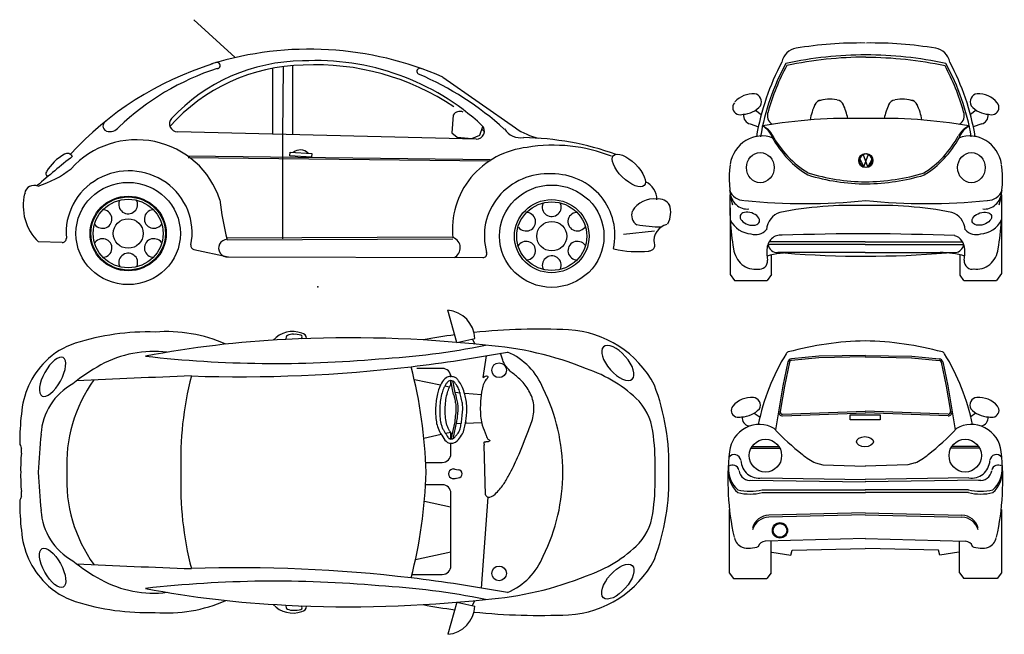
# Model space of a CAD drawing. Extents: x 402.88 to 409.1, y 112.3 to 116.18.
import ezdxf

# ---------------------------------------------------------------- set-up
doc = ezdxf.new("R2010")
doc.units = 0
doc.layers.get('0').update_dxf_attribs({"linetype": 'CONTINUOUS'})

# ---------------------------------------------------------------- blocks, each defined once
blk = doc.blocks.new('NEWBF')
for p, q in [((-0.6928, 1.0746), (-0.6559, 1.0476)), ((0.7004, 1.0746), (0.6635, 1.0476)), ((-0.7272, 0.9892), (-0.6739, 0.9697)), ((0.7348, 0.9892), (0.6815, 0.9697)), ((-0.0331, 0.7631), (-0.0093, 0.7169)), ((0.0163, 0.7169), (-0.0126, 0.7982)), ((-0.0093, 0.7169), (0.0211, 0.7982)), ((0.0405, 0.7646), (0.0163, 0.7169)), ((-0.8523, 0.4576), (-0.8523, 0.0381)), ((0.8599, 0.4576), (0.8599, 0.0433)), ((0.0002, 0.228), (-0.6142, 0.228)), ((0.0002, 0.2446), (-0.6062, 0.2446)), ((0.0002, 0.2446), (0.6138, 0.2446)), ((0.0002, 0.228), (0.6218, 0.228)), ((-0.5908, 0.0381), (-0.5908, 0.1608)), ((0.0002, 0.1758), (-0.5518, 0.1758)), ((0.0002, 0.1758), (0.5696, 0.1758)), ((0.5984, 0.033), (0.5984, 0.1617)), ((-0.8523, 0.0381), (-0.8245, 0)), ((-0.8245, 0), (-0.6187, 0)), ((-0.5908, 0.0381), (-0.6187, 0)), ((0.6226, 0), (0.5984, 0.033)), ((0.8599, 0.0433), (0.8283, 0)), ((0.6232, -0.0012), (0.8286, -0.0012))]:
    blk.add_line(p, q)
for centre, major_axis, ratio, start_param, end_param in [((-0.0371, -1.3546), (0, 2.8537), 0.918667, -0.013969, 0.153144), ((0.0447, -1.3546), (0, 2.8537), 0.918667, -0.153144, 0.013969), ((-0.4224, 1.3501), (0, 0.1168), 0.918667, 0.136651, 1.325825), ((0.43, 1.3501), (0, 0.1168), 0.918667, -1.325825, -0.136651), ((0.6681, 0.6281), (0, 1.5012), 0.918667, 1.047436, 1.383805), ((0.5664, 0.6666), (0, 1.3577), 0.918667, 1.026478, 1.392653), ((0.0097, -1.4339), (0, 2.858), 0.918667, 0.002193, 0.195586), ((0.0097, -1.448), (0, 2.858), 0.918667, 0.002193, 0.193284), ((-0.0021, -1.4339), (0, 2.858), 0.918667, -0.195586, -0.002193), ((-0.0021, -1.4501), (0, 2.858), 0.918667, -0.193763, -0.002193), ((-0.5588, 0.6666), (0, 1.3577), 0.918667, -1.392653, -1.026478), ((-0.6605, 0.6281), (0, 1.5012), 0.918667, -1.383805, -1.047436), ((0.5794, 0.6666), (0, 1.3577), 0.918667, 1.037515, 1.273117), ((-0.5718, 0.6666), (0, 1.3577), 0.918667, -1.273726, -1.039467), ((-0.7101, 1.004), (0, 0.1742), 0.918667, -0.074667, 0.786429), ((0.719, 1.0141), (0, 0.1642), 0.918667, -0.860748, 0.087948), ((-0.7951, 1.0922), (0, 0.0445), 0.918667, 0.855351, 2.795362), ((-0.7014, 1.1269), (0, 0.0509), 0.918667, 4.22215, 6.213694), ((-0.2737, 1.0823), (0, 0.0562), 0.918667, 0.097829, 1.077437), ((-0.2237, 0.8582), (0, 0.286), 0.918667, -0.169646, 0.28372), ((-0.1827, 1.0823), (0, 0.0562), 0.918667, -1.077437, -0.097829), ((0.1922, 1.0823), (0, 0.0562), 0.918667, 0.097829, 1.077437), ((0.2332, 0.8582), (0, 0.286), 0.918667, -0.28372, 0.169646), ((0.2832, 1.0823), (0, 0.0562), 0.918667, -1.077437, -0.097829), ((0.709, 1.1269), (0, 0.0509), 0.918667, 0.069492, 2.061035), ((0.8027, 1.0922), (0, 0.0445), 0.918667, 3.487823, 5.427834), ((-0.777, 1.2254), (0, 0.1766), 0.918667, 3.177759, 3.945642), ((-0.561, 1.0405), (0, 0.0616), 0.918667, 1.165798, 2.657917), ((-0.017, 0.9442), (0, 0.3671), 0.918667, 1.099776, 1.382165), ((-0.4395, 0.9442), (0, 0.3671), 0.918667, -1.353452, -1.099776), ((0.449, 0.9442), (0, 0.3671), 0.918667, 1.099776, 1.353452), ((0.0265, 0.9442), (0, 0.3671), 0.918667, -1.382165, -1.099776), ((0.5685, 1.0405), (0, 0.0616), 0.918667, 3.625268, 5.117387), ((0.7846, 1.2254), (0, 0.1766), 0.918667, 2.337543, 3.105426), ((-0.7887, 1.1114), (0, 0.0649), 0.918667, 2.795362, 3.487823), ((-0.7197, 1.041), (0, 0.0523), 0.918667, 1.419695, 2.994335), ((-0.0908, -2.8142), (0, 3.8376), 0.918667, -0.026879, 0.158222), ((0.0984, -2.8142), (0, 3.8376), 0.918667, -0.158222, 0.026879), ((0.7273, 1.041), (0, 0.0523), 0.918667, 3.28885, 4.86349), ((0.795, 1.1197), (0, 0.0732), 0.918667, 2.874083, 3.468081), ((-0.7066, 0.8445), (0, 0.1447), 0.918667, -1.18409, -0.43995), ((-0.6968, 0.84), (0, 0.1447), 0.918667, -1.029611, -0.373357), ((0.7029, 0.8396), (0, 0.1447), 0.918667, 0.361891, 1.043825), ((0.7142, 0.8445), (0, 0.1447), 0.918667, 0.43995, 1.18409), ((-0.6533, 0.6906), (0, 0.2219), 0.918667, -0.349487, 1.372286), ((-0.0732, 1.2515), (0, 0.6514), 0.918667, 2.108286, 2.638229), ((-0.0732, 1.2366), (0, 0.6514), 0.918667, 2.108286, 2.638229), ((0.0852, 1.2295), (0, 0.6314), 0.918667, 3.654021, 4.188425), ((0.0636, 1.2515), (0, 0.6751), 0.918667, 3.662851, 4.170219), ((0.6609, 0.6906), (0, 0.2219), 0.918667, -1.372286, 0.349487), ((-0.6626, 0.7122), (0, 0.095), 0.918667, -1.570796, 4.712389), ((0, 0.7569), (0, 0.0447), 0.918667, 4.712389, 10.995574), ((0.0076, 0.7569), (0, 0.0447), 0.918667, 4.712389, 10.995574), ((0.6702, 0.7122), (0, 0.095), 0.918667, -1.570796, 4.712389), ((-0.2731, 0.6434), (0, 0.6375), 0.918667, 1.433956, 1.834552), ((0.2807, 0.6434), (0, 0.6375), 0.918667, 4.448633, 4.849229), ((0.0112, 2.1134), (0, 1.4905), 0.918667, 2.865678, 3.133585), ((0.0108, 2.098), (0, 1.4883), 0.918667, 2.865579, 3.139125), ((-0.0077, 2.1808), (0, 1.5579), 0.918667, 3.147111, 3.410924), ((-0.0084, 2.1713), (0, 1.5617), 0.918667, 3.152584, 3.410769), ((-0.7658, 0.6139), (0, 0.1086), 0.918667, 1.990762, 3.16488), ((-0.7453, 0.5688), (0, 0.1182), 0.918667, 1.641489, 3.240173), ((0.7529, 0.5688), (0, 0.1182), 0.918667, 3.043012, 4.641696), ((0.7734, 0.6139), (0, 0.1086), 0.918667, 3.118305, 4.292423), ((0.4833, 0.4752), (0, 1.457), 0.918667, 1.516988, 1.760865), ((-0.3785, 4.8145), (0, 4.3293), 0.918667, 3.045298, 3.237887), ((0.3861, 4.8145), (0, 4.3293), 0.918667, 3.045298, 3.237887), ((-0.4757, 0.4752), (0, 1.457), 0.918667, 4.52232, 4.766197), ((-0.0751, -2.4089), (0, 2.883), 0.918667, -0.029538, 0.175898), ((0.0822, -2.413), (0, 2.8871), 0.918667, -0.175825, 0.029832), ((0.7359, 0.3898), (0.0605, 0.0198), 0.603282, 3.100258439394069, 9.383443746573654), ((-0.7114, 0.4722), (0, 0.1786), 0.918667, 2.101367, 3.082538), ((-0.5086, 0.3089), (0, 0.125), 0.918667, 0.263666, 1.487664), ((0.5162, 0.3089), (0, 0.125), 0.918667, -1.487664, -0.263666), ((0.719, 0.4722), (0, 0.1786), 0.918667, 3.200647, 4.181818), ((-0.6932, 0.3993), (0, 0.1096), 0.918667, 2.861374, 3.912285), ((0.7008, 0.3993), (0, 0.1096), 0.918667, 2.3709, 3.421811), ((-0.5353, 0.1931), (0, 0.0928), 0.918667, -0.116844, 1.541109), ((-0.0149, -16.9725), (0, 17.2668), 0.918667, -0.036575, 0.032186), ((0.5429, 0.1931), (0, 0.0928), 0.918667, -1.541109, -0.264938), ((-0.695, 0.2202), (0, 0.1495), 0.918667, 1.706904, 3.278981), ((-0.3742, 0.1748), (0, 0.2689), 0.918667, 1.492381, 1.747467), ((-0.5569, 0.2374), (0, 0.0619), 0.918667, 1.72295, 3.232038), ((0.5633, 0.2404), (0, 0.0649), 0.918667, 3.248232, 4.521493), ((0.3818, 0.1748), (0, 0.2689), 0.918667, 4.535719, 4.790804), ((0.7045, 0.219), (0, 0.1472), 0.918667, 2.985359, 4.582696), ((-0.6659, 0.1239), (0, 0.053), 0.918667, 2.930178, 4.781687), ((-0.4605, -0.4991), (0, 0.6749), 0.918667, -0.010203, 0.259035), ((0, 7.5119), (0, 7.3588), 0.918667, 3.06644, 3.217559), ((0.4723, -0.4991), (0, 0.6749), 0.918667, -0.25392, 0), ((0.6732, 0.1245), (0, 0.0532), 0.918667, 1.506958, 3.42934)]:
    blk.add_ellipse(centre, major_axis=major_axis, ratio=ratio, start_param=start_param, end_param=end_param)
at = {"extrusion": (0, 0, -1)}
blk.add_ellipse((-0.7283, 0.3898), major_axis=(-0.0605, 0.0198), ratio=0.603282, start_param=3.100258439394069, end_param=9.383443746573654, dxfattribs=at)
blk = doc.blocks.new('NEWBP')
at = {"linetype": 'CONTINUOUS'}
for p, q in [((-0.912, 0.7498), (-0.8596, 0.9362)), ((-0.912, 0.7498), (-1.0167, 0.7728)), ((-1.0025, 0.7697), (-1.0163, 0.74)), ((-0.6521, 0.5886), (-0.8275, 0.5886)), ((-0.8775, 0.5386), (-0.8775, 0.1188)), ((-0.8775, 0.4593), (-0.6715, 0.5051)), ((-0.8757, 0.1981), (-0.7234, 0.1664)), ((-0.8275, 0.0688), (-0.7305, 0.0688)), ((-0.8921, 0.0336), (-0.9202, 0.028)), ((-0.8921, -0.0225), (-0.9202, -0.0169)), ((-0.9102, -0.297), (-0.8885, -0.1972)), ((-0.8992, -0.296), (-0.8775, -0.1963)), ((-0.8775, -0.2349), (-0.8466, -0.2281)), ((-0.8215, -0.2225), (-0.7208, -0.2001)), ((-0.9042, -0.4557), (-0.8885, -0.5356)), ((-0.8931, -0.4548), (-0.8775, -0.5347)), ((-0.8688, -0.4975), (-0.8412, -0.5032)), ((-0.8167, -0.5084), (-0.6653, -0.5399)), ((-1.064, -0.5534), (-1.0839, -0.6792)), ((-0.912, -0.7565), (-1.0167, -0.7795)), ((-1.0025, -0.7763), (-1.0163, -0.7466)), ((-0.912, -0.7565), (-0.8596, -0.9428))]:
    blk.add_line(p, q, dxfattribs=at)
for p, q in [((-1.0551, 0.6676), (-1.0928, 0.1407)), ((-1.0771, 0.127), (-1.0704, -0.1598)), ((-0.9627, -0.2885), (-1.0539, -0.2926)), ((-0.9078, -0.286), (-0.9386, -0.2874)), ((-0.9577, -0.4626), (-1.055, -0.4546)), ((-0.9019, -0.4671), (-0.933, -0.4646))]:
    blk.add_line(p, q)
for points in [[(-0.7313, -0.0608), (-0.8275, -0.0608, 0.414214), (-0.8775, -0.1108), (-0.8775, -0.1718)], [(-0.8775, -0.5556, 0.414214), (-0.8275, -0.6056), (-0.6801, -0.6056)]]:
    blk.add_lwpolyline(points, format="xyb", dxfattribs=at)
for points in [[(-0.8775, -0.1963), (-0.8775, -0.2349)], [(-0.8775, -0.5132), (-0.8775, -0.5347)]]:
    blk.add_lwpolyline(points, dxfattribs=at)
for centre, radius, start, end in [((-0.8451, 0.765), 0.1717, 94.8358, 177.4105), ((-1.5275, 0.2271), 0.5965, 93.1042, 152.5294), ((-1.3907, -2.8479), 3.6746, 84.0793, 92.6383), ((-0.0082, 0.7726), 0.0318, 97.347, 181.047), ((0.0392, 0.6593), 0.1537, 42.3185, 109.578), ((0.7711, -0.0389), 0.8513, 85.5476, 113.8305), ((0.8797, -0.5761), 1.3866, 72.3333, 91.7581), ((-0.2954, -6.3359), 7.1125, 86.98264, 96.31375), ((-1.3907, -2.8479), 3.6746, 79.4187, 82.3204), ((-0.0046, 0.7821), 0.0102, 105.925, 249.0437), ((0.029, 0.6645), 0.1324, 87.1047, 105.925), ((0.0399, 0.7308), 0.0661, 63.2181, 93.6483), ((0.0609, 0.7729), 0.0191, 341.3047, 62.6447), ((-0.1867, -4.9427), 5.7156, 79.1065, 87.3355), ((1.1721, 0.3418), 0.4233, 44.6346, 72.3333), ((-0.9432, -1.1669), 1.9051, 94.045, 112.2344), ((-1.0488, 0.3333), 0.3935, 113.5432, 157.7315), ((0.4339, 9.6009), 9.0565, 259.56802, 263.14618), ((-0.2062, 5.1113), 4.4637, 258.7428, 266.7414), ((0.8451, 0.0556), 0.6418, 61.3785, 96.9532), ((0.1417, 7.3756), 6.7477, 264.88453, 276.39626), ((1.138, 0.3017), 0.4758, 3.7909, 45.1844), ((-1.4163, -0.1446), 0.7814, 108.4873, 134.9605), ((-0.8275, 0.5386), 0.05, 90, 180), ((2.0433, -0.084), 2.7781, 165.5534, 178.3371), ((0.3473, 9.0377), 8.487, 263.27314, 271.89151), ((0.666, -0.2725), 1.0156, 50.3417, 61.3785), ((-1.2672, 0.0671), 1.9565, 357.937, 14.4502), ((-1.5754, -60.4002), 60.9953, 87.306076, 87.930416), ((0.5026, 0.0407), 0.8476, 357.0193, 35.4395), ((-0.8251, 0.0379), 1.3163, 159.343, 181.797), ((-0.4263, -0.0027), 1.0995, 153.8158, 180.034), ((1.1447, 0.1976), 0.3549, 3.2978, 61.4623), ((-1.7135, 0.1862), 0.3382, 138.9346, 176.4235), ((0.1972, 0.1661), 1.4253, 0.0094, 6.7284), ((-0.688, 0.035), 1.3739, 172.7936, 181.5977), ((-12.5188, -0.9903), 14.0697, 4.02259, 4.92676), ((-0.8275, 0.1188), 0.05, 180, 270), ((2.0842, 0.13), 0.4721, 179.1597, 182.63), ((1.5301, 0.1823), 0.0938, 331.033, 350.1956), ((0.7778, 0.0224), 0.8392, 358.2457, 5.8814), ((-0.9202, 0.0055), 0.0224, 90, 270), ((-0.8921, 0.0055), 0.0281, 247.3801, 112.6199), ((-0.8251, -0.0446), 1.3163, 178.203, 200.657), ((-0.688, -0.0416), 1.3739, 178.4023, 187.2064), ((-0.4263, -0.004), 1.0995, 179.966, 206.1842), ((2.0433, 0.0773), 2.7781, 181.6629, 194.4466), ((-1.2672, -0.0738), 1.9565, 345.5498, 2.063), ((0.5026, -0.0474), 0.8476, 324.5605, 2.9807), ((-12.5188, 0.9836), 14.0697, 355.07324, 355.97741), ((0.7778, -0.029), 0.8392, 354.1186, 1.7543), ((2.0842, -0.1367), 0.4721, 177.37, 180.8403), ((1.5301, -0.189), 0.0938, 9.8044, 28.967), ((-1.7135, -0.1929), 0.3382, 183.5765, 221.0654), ((1.1447, -0.2043), 0.3549, 298.5377, 356.7022), ((0.1972, -0.1728), 1.4253, 353.2716, 359.9906), ((1.138, -0.3084), 0.4758, 314.8156, 356.2091), ((-1.4163, 0.1379), 0.7814, 225.0395, 251.5127), ((-1.5275, -0.2338), 0.5965, 207.4706, 266.8958), ((-1.0488, -0.34), 0.3935, 202.2685, 246.4568), ((0.3473, -9.0444), 8.487, 88.10849, 96.72686), ((-1.5754, 60.3936), 60.9953, 272.069584, 272.693924), ((0.666, 0.2658), 1.0156, 298.6215, 309.6583), ((-0.9432, 1.1602), 1.9051, 247.7656, 265.955), ((0.4339, -9.6076), 9.0565, 96.85382, 100.43198), ((0.8451, -0.0623), 0.6418, 263.0468, 298.6215), ((-0.2062, -5.118), 4.4637, 93.2586, 101.2572), ((0.1417, -7.3823), 6.7477, 83.60374, 95.11547), ((-0.1867, 4.936), 5.7156, 272.6645, 280.8935), ((1.1721, -0.3484), 0.4233, 287.6667, 315.3654), ((-0.2954, 6.3292), 7.1125, 263.68625, 273.01736), ((-0.8451, -0.7717), 0.1717, 182.5895, 265.1642), ((-1.3907, 2.8412), 3.6746, 277.6796, 280.5813), ((-0.0082, -0.7793), 0.0318, 178.953, 262.653), ((-0.0046, -0.7888), 0.0102, 110.9563, 254.075), ((0.0392, -0.666), 0.1537, 250.422, 317.6815), ((0.029, -0.6712), 0.1324, 254.075, 272.8953), ((0.0399, -0.7375), 0.0661, 266.3517, 296.7819), ((0.0609, -0.7795), 0.0191, 297.3553, 18.6953), ((0.7711, 0.0322), 0.8513, 246.1695, 274.4524), ((0.8797, 0.5694), 1.3866, 268.2419, 287.6667), ((-1.3907, 2.8412), 3.6746, 267.3617, 275.9207)]:
    blk.add_arc(centre, radius, start, end, dxfattribs=at)
for centre, major_axis, ratio in [((-1.845, 0.6302), (-0.083, -0.0937), 0.463754), ((1.4316, 0.5507), (-0.0614, 0.1116), 0.405921)]:
    blk.add_ellipse(centre, major_axis=major_axis, ratio=ratio, dxfattribs=at)
for centre in [(-1.1568, 0.583), (-1.1568, -0.5953)]:
    blk.add_ellipse(centre, major_axis=(0, 0.0429), ratio=0.983266, start_param=4.712389, end_param=10.995574)
at = {"linetype": 'CONTINUOUS', "extrusion": (0, 0, -1)}
for centre, major_axis, ratio in [((1.4316, -0.5574), (-0.0614, -0.1116), 0.405921), ((-1.845, -0.6369), (-0.083, 0.0937), 0.463754)]:
    blk.add_ellipse(centre, major_axis=major_axis, ratio=ratio, dxfattribs=at)
for points, knots in [([(-1.0771, 0.127), (-1.0797, 0.1335), (-1.1001, 0.1499), (-1.1441, 0.1155), (-1.1802, 0.0724), (-1.223, -0.0012), (-1.2727, -0.1052), (-1.3177, -0.221), (-1.3596, -0.3282), (-1.3602, -0.4178), (-1.3229, -0.4926), (-1.275, -0.5496), (-1.2231, -0.5849), (-1.1934, -0.6221), (-1.1784, -0.6469), (-1.165, -0.6933)], [0, 0, 0, 0, 0.527288, 1.647451, 3.487558, 5.099073, 7.968657, 12.238313, 14.475187, 16.613757, 18.744202, 20.639343, 22.223389, 23.452731, 24.286529, 24.286529, 24.286529, 24.286529]), ([(-1.064, -0.5534), (-1.0679, -0.5559), (-1.0742, -0.5611), (-1.0901, -0.5646), (-1.0912, -0.5553), (-1.09, -0.5491), (-1.0842, -0.542), (-1.0742, -0.5338), (-1.0653, -0.5134), (-1.0542, -0.4747), (-1.0469, -0.4066), (-1.0471, -0.3364), (-1.0586, -0.2686), (-1.0802, -0.2283), (-1.0882, -0.1952), (-1.1048, -0.1883), (-1.0993, -0.1829), (-1.093, -0.1798), (-1.0844, -0.1806), (-1.0773, -0.1782), (-1.0651, -0.1809), (-1.0703, -0.1661), (-1.0704, -0.1598)], [0, 0, 0, 0, 0.0138597, 0.0278304, 0.0329137, 0.0379971, 0.0465756, 0.0592704, 0.0762214, 0.1105991, 0.1789801, 0.2766959, 0.3173629, 0.3800771, 0.4110544, 0.4160421, 0.4210284, 0.4277212, 0.4387433, 0.4448131, 0.4508005, 0.4694463, 0.4694463, 0.4694463, 0.4694463]), ([(-0.9631, -0.2946), (-0.9654, -0.3079), (-0.9537, -0.2352), (-0.9368, -0.215), (-0.9111, -0.1793), (-0.8818, -0.1698), (-0.8502, -0.1756), (-0.8292, -0.2111), (-0.7987, -0.2569), (-0.7876, -0.3223), (-0.7881, -0.3953), (-0.7975, -0.4619), (-0.8183, -0.5167), (-0.844, -0.5504), (-0.8719, -0.5614), (-0.8924, -0.5568), (-0.911, -0.5502), (-0.9253, -0.5292), (-0.9503, -0.4936), (-0.9653, -0.4137), (-0.9745, -0.3822), (-0.9608, -0.2819), (-0.9631, -0.2946)], [0, 0, 0, 0, 0.03969, 0.089634, 0.13125, 0.1542862, 0.1797268, 0.2207266, 0.2680991, 0.3447665, 0.4095645, 0.4843001, 0.541515, 0.5817687, 0.6060665, 0.6262474, 0.6436722, 0.6634686, 0.6988791, 0.7758465, 0.8696394, 0.907731, 0.907731, 0.907731, 0.907731]), ([(-0.9384, -0.2925), (-0.9377, -0.2887), (-0.9368, -0.2841), (-0.9347, -0.2738), (-0.9335, -0.2682), (-0.9298, -0.2529), (-0.9276, -0.2465), (-0.9235, -0.2374), (-0.9217, -0.2346), (-0.9175, -0.2289), (-0.9161, -0.227), (-0.9102, -0.2192), (-0.9058, -0.2133), (-0.899, -0.2058), (-0.8965, -0.2034), (-0.8921, -0.2001), (-0.8904, -0.199), (-0.8864, -0.1974), (-0.8844, -0.1968), (-0.8788, -0.196), (-0.8749, -0.1963), (-0.8707, -0.1975), (-0.8697, -0.198), (-0.8672, -0.1993), (-0.8654, -0.2008), (-0.8609, -0.2059), (-0.8583, -0.2094), (-0.8529, -0.2178), (-0.8498, -0.2229), (-0.8439, -0.2322), (-0.8411, -0.2367), (-0.835, -0.2469), (-0.8318, -0.2526), (-0.8265, -0.2638), (-0.8243, -0.2697), (-0.8204, -0.2821), (-0.8189, -0.2887), (-0.815, -0.309), (-0.8135, -0.3234), (-0.8121, -0.3521), (-0.8121, -0.3664), (-0.8143, -0.4095), (-0.8181, -0.4383), (-0.8289, -0.4756), (-0.8327, -0.4857), (-0.8398, -0.5008), (-0.8427, -0.5061), (-0.8488, -0.5159), (-0.852, -0.5203), (-0.8583, -0.5269), (-0.8612, -0.5293), (-0.8674, -0.5331), (-0.8707, -0.5342), (-0.8744, -0.5349), (-0.8754, -0.5349), (-0.8786, -0.5346), (-0.8806, -0.5343), (-0.8854, -0.5331), (-0.8883, -0.5322), (-0.8924, -0.5308), (-0.8938, -0.5301), (-0.895, -0.5294), (-0.8951, -0.5293), (-0.8959, -0.5285), (-0.8966, -0.5279), (-0.8985, -0.5255), (-0.9001, -0.5233), (-0.9036, -0.5183), (-0.9052, -0.5158), (-0.9083, -0.5113), (-0.9098, -0.5091), (-0.914, -0.5026), (-0.9165, -0.4985), (-0.9208, -0.4902), (-0.9227, -0.4859), (-0.9263, -0.4765), (-0.928, -0.4715), (-0.9325, -0.456), (-0.9349, -0.4453), (-0.9384, -0.4291), (-0.9396, -0.4231), (-0.9419, -0.4127), (-0.9428, -0.4081), (-0.9451, -0.3951), (-0.946, -0.387), (-0.9457, -0.3688), (-0.9455, -0.3631), (-0.9446, -0.3511), (-0.9441, -0.3452), (-0.9422, -0.3256), (-0.9401, -0.309), (-0.9388, -0.298), (-0.9387, -0.2965), (-0.9385, -0.2945), (-0.9384, -0.294), (-0.9384, -0.293), (-0.9384, -0.2928), (-0.9384, -0.2925)], [0.497033, 0.497033, 0.497033, 0.497033, 0.723444, 0.723444, 0.974636, 0.974636, 1.50964, 1.50964, 2.044645, 2.044645, 2.271061, 2.271061, 2.862376, 2.862376, 3.217654, 3.217654, 3.537253, 3.537253, 3.856852, 3.856852, 4.368613, 4.368613, 4.584627, 4.584627, 4.99269, 4.99269, 5.400753, 5.400753, 5.808816, 5.808816, 6.216879, 6.216879, 6.778716, 6.778716, 7.350371, 7.350371, 7.922025, 7.922025, 9.065335, 9.065335, 10.208644, 10.208644, 12.495263, 12.495263, 13.409896, 13.409896, 13.929088, 13.929088, 14.44828, 14.44828, 14.909885, 14.909885, 15.371489, 15.371489, 15.62524, 15.62524, 15.87899, 15.87899, 16.120875, 16.120875, 16.36276, 16.36276, 16.51635, 16.51635, 16.669941, 16.669941, 16.921521, 16.921521, 17.136676, 17.136676, 17.351831, 17.351831, 17.782142, 17.782142, 18.204974, 18.204974, 18.627807, 18.627807, 19.473473, 19.473473, 19.978923, 19.978923, 20.484372, 20.484372, 21.475119, 21.475119, 21.859144, 21.859144, 22.162884, 22.162884, 22.770362, 22.770362, 22.900493, 22.900493, 22.951221, 22.951221, 22.964298, 22.964298, 22.964298, 22.964298]), ([(-0.8831, -0.2221), (-0.8815, -0.2246), (-0.88, -0.2271), (-0.8755, -0.2342), (-0.8727, -0.2386), (-0.8665, -0.2489), (-0.8634, -0.2546), (-0.8581, -0.2658), (-0.8559, -0.2716), (-0.852, -0.2841), (-0.8504, -0.2907), (-0.8465, -0.3109), (-0.8451, -0.3254), (-0.8436, -0.3541), (-0.8437, -0.3684), (-0.8458, -0.4115), (-0.8497, -0.4403), (-0.8605, -0.4775), (-0.8642, -0.4877), (-0.8713, -0.5027), (-0.8742, -0.5081), (-0.8784, -0.5148), (-0.8796, -0.5165), (-0.8807, -0.5181)], [5.596292, 5.596292, 5.596292, 5.596292, 5.808816, 5.808816, 6.216879, 6.216879, 6.778716, 6.778716, 7.350371, 7.350371, 7.922025, 7.922025, 9.065335, 9.065335, 10.208644, 10.208644, 12.495263, 12.495263, 13.409896, 13.409896, 13.929088, 13.929088, 14.118229, 14.118229, 14.118229, 14.118229]), ([(-0.9042, -0.4557), (-0.9058, -0.4491), (-0.9073, -0.4424), (-0.91, -0.43), (-0.9112, -0.424), (-0.9135, -0.4136), (-0.9144, -0.409), (-0.9167, -0.3961), (-0.9175, -0.3879), (-0.9173, -0.3697), (-0.917, -0.364), (-0.9162, -0.352), (-0.9157, -0.3461), (-0.9137, -0.3265), (-0.9117, -0.3099), (-0.9105, -0.2994), (-0.9103, -0.2981), (-0.9102, -0.297)], [18.939067, 18.939067, 18.939067, 18.939067, 19.473473, 19.473473, 19.978923, 19.978923, 20.484372, 20.484372, 21.475119, 21.475119, 21.859144, 21.859144, 22.162884, 22.162884, 22.770362, 22.770362, 22.871566, 22.871566, 22.871566, 22.871566]), ([(-0.8931, -0.4548), (-0.8948, -0.4482), (-0.8963, -0.4415), (-0.8989, -0.4291), (-0.9002, -0.4231), (-0.9024, -0.4127), (-0.9034, -0.4081), (-0.9056, -0.3951), (-0.9065, -0.387), (-0.9062, -0.3688), (-0.906, -0.3631), (-0.9052, -0.3511), (-0.9047, -0.3452), (-0.9027, -0.3256), (-0.9006, -0.309), (-0.8994, -0.2985), (-0.8993, -0.2972), (-0.8992, -0.296)], [18.939067, 18.939067, 18.939067, 18.939067, 19.473473, 19.473473, 19.978923, 19.978923, 20.484372, 20.484372, 21.475119, 21.475119, 21.859144, 21.859144, 22.162884, 22.162884, 22.770362, 22.770362, 22.871566, 22.871566, 22.871566, 22.871566])]:
    blk.add_open_spline(points, degree=3, knots=knots)
blk = doc.blocks.new('NEWBT')
for p, q in [((-0.2907, 1.3848), (-0.4641, 1.369)), ((-0.2899, 1.3749), (-0.4632, 1.3591)), ((0.0038, 1.3905), (-0.2907, 1.3848)), ((0.004, 1.3806), (-0.2906, 1.3748)), ((0.0011, 1.3806), (0.2956, 1.3748)), ((0.0013, 1.3905), (0.2958, 1.3848)), ((0.2949, 1.3749), (0.4683, 1.3591)), ((0.2958, 1.3848), (0.4692, 1.369)), ((-0.4859, 1.3494), (-0.5173, 1.1978)), ((-0.4763, 1.3473), (-0.5077, 1.1957)), ((0.4814, 1.3473), (0.5128, 1.1957)), ((0.491, 1.3494), (0.5224, 1.1978)), ((-0.5173, 1.1978), (-0.5642, 0.9202)), ((-0.5076, 1.1961), (-0.5347, 1.0363)), ((0.5127, 1.1961), (0.5398, 1.0363)), ((0.5224, 1.1978), (0.5693, 0.9202)), ((-0.6986, 1.0263), (-0.6611, 1.0007)), ((-0.5197, 1.0189), (0.0034, 1.038)), ((-0.5193, 1.0089), (0.0038, 1.028)), ((-0.0928, 0.9836), (-0.0928, 1.016)), ((-0.0928, 1.016), (0.0971, 1.016)), ((0.5244, 1.0089), (0.0013, 1.028)), ((0.5248, 1.0189), (0.0017, 1.038)), ((0.0971, 1.016), (0.0971, 0.9836)), ((0.7007, 1.0263), (0.6632, 1.0007)), ((0.0971, 0.9836), (-0.0928, 0.9836)), ((-0.7124, 0.8155), (-0.5431, 0.8155)), ((0.7175, 0.8155), (0.5482, 0.8155)), ((-0.7183, 0.8053), (-0.5371, 0.8053)), ((0.7234, 0.8053), (0.5422, 0.8053)), ((-0.3115, 0.7117), (-0.2663, 0.6995)), ((-0.2663, 0.6995), (0.0037, 0.6903)), ((0.2714, 0.6995), (0.0014, 0.6903)), ((0.3165, 0.7117), (0.2714, 0.6995)), ((-0.724, 0.6022), (0.0035, 0.5926)), ((-0.6504, 0.6166), (0.0038, 0.6079)), ((0.6555, 0.6166), (0.0013, 0.6079)), ((0.7291, 0.6022), (0.0016, 0.5926)), ((-0.6476, 0.5418), (0.0038, 0.5418)), ((-0.6476, 0.5239), (0.0038, 0.5239)), ((0.6526, 0.5418), (0.0013, 0.5418)), ((0.6526, 0.5239), (0.0013, 0.5239)), ((-0.8577, 0.4165), (-0.8577, 0.0181)), ((0.0015, 0.3961), (-0.6071, 0.3818)), ((0.0015, 0.3833), (-0.6071, 0.3691)), ((0.0015, 0.3961), (0.6122, 0.3818)), ((0.0015, 0.3834), (0.6122, 0.3691)), ((0.8627, 0.4165), (0.8627, 0.0181)), ((0.0038, 0.2339), (-0.6277, 0.2166)), ((-0.5917, 0.0181), (-0.5917, 0.2176)), ((0.0013, 0.2339), (0.6328, 0.2166)), ((0.5967, 0.0181), (0.5967, 0.2176)), ((-0.5885, 0.1472), (-0.4677, 0.1283)), ((-0.4677, 0.1283), (-0.4584, 0.1613)), ((-0.4584, 0.1613), (0.0016, 0.1708)), ((0.4635, 0.1613), (0.0035, 0.1708)), ((0.4728, 0.1283), (0.4635, 0.1613)), ((0.5936, 0.1472), (0.4728, 0.1283)), ((-0.8577, 0.0181), (-0.8293, -0.0181)), ((-0.5917, 0.0181), (-0.6201, -0.0181)), ((0.5967, 0.0181), (0.6251, -0.0181)), ((0.8627, 0.0181), (0.8343, -0.0181)), ((-0.8293, -0.0181), (-0.6201, -0.0181)), ((0.8343, -0.0181), (0.6251, -0.0181))]:
    blk.add_line(p, q)
for centre, major_axis, start_param, end_param in [((0.0379, -0.5519), (0, 2.0342), 0.018189, 0.263746), ((-0.0318, -0.547), (0, 2.0292), -0.263842, -0.016696), ((0.654, 0.6725), (0, 1.3789), 1.013956, 1.365177), ((-0.4765, 1.3881), (0, 0.0249), 0.293902, 1.013956), ((-0.4619, 1.3442), (0, 0.0249), 0.089244, 1.36314), ((0.467, 1.3442), (0, 0.0249), -1.36314, -0.089244), ((0.4816, 1.3881), (0, 0.0249), -1.013956, -0.293902), ((-0.6489, 0.6725), (0, 1.3789), -1.365177, -1.013956), ((-0.4619, 1.3442), (0, 0.0149), 0.089244, 1.36314), ((0.467, 1.3442), (0, 0.0149), -1.36314, -0.089244), ((-0.7175, 0.9689), (0, 0.156), -0.087948, 0.860748), ((-0.7074, 1.076), (0, 0.0484), 4.22215, 6.213694), ((0.7095, 1.076), (0, 0.0484), 0.069492, 2.061035), ((0.7197, 0.9689), (0, 0.156), -0.860748, 0.087948), ((-0.8027, 1.043), (0, 0.0422), 0.855351, 2.795362), ((0.8048, 1.043), (0, 0.0422), 3.487823, 5.427834), ((-0.7948, 1.0692), (0, 0.0695), 2.815104, 3.409103), ((-0.7842, 1.1696), (0, 0.1678), 3.177759, 3.945642), ((-0.7259, 0.9945), (0, 0.0497), 1.419695, 2.994335), ((-0.5202, 1.0338), (0, 0.0249), 1.400451, 3.177446), ((-0.5202, 1.0338), (0, 0.0149), 1.400451, 3.177446), ((0.5253, 1.0338), (0, 0.0249), 3.105739, 4.882734), ((0.5253, 1.0338), (0, 0.0149), 3.105739, 4.882734), ((0.7863, 1.1696), (0, 0.1678), 2.337543, 3.105426), ((0.728, 0.9945), (0, 0.0497), 3.28885, 4.86349), ((0.7969, 1.0692), (0, 0.0695), 2.874083, 3.468081), ((-0.6663, 0.7605), (0, 0.1937), -0.517601, 1.455548), ((0.6714, 0.7605), (0, 0.1937), -1.455548, 0.517601), ((-0.6277, 0.7575), (0, 0.1038), -1.570796, 4.712389), ((0.3401, 1.7752), (0, 1.2556), 2.310531, 2.504993), ((-0.335, 1.7752), (0, 1.2556), 3.778192, 3.972655), ((0.6328, 0.7575), (0, 0.1038), -1.570796, 4.712389), ((0.7847, 0.6045), (0, 1.6773), 1.46434, 1.788332), ((-0.8252, 0.7205), (0, 0.0432), -1.37838, 0.852795), ((-0.1883, 0.9992), (0, 0.3136), 2.411527, 2.730769), ((0.1933, 0.9992), (0, 0.3136), 3.552417, 3.871659), ((0.8302, 0.7205), (0, 0.0432), -0.852795, 1.37838), ((-0.7796, 0.6045), (0, 1.6773), 4.494853, 4.818845), ((-0.7015, 0.6681), (0, 0.1621), 1.462712, 2.462493), ((-0.8364, 0.6551), (0, 0.0435), -1.32911, 0.583677), ((-0.668, 0.7328), (0, 0.1176), 1.62934, 3.294808), ((0.6731, 0.7328), (0, 0.1176), 2.988377, 4.653845), ((0.8415, 0.6551), (0, 0.0435), -0.583677, 1.32911), ((0.7066, 0.6681), (0, 0.1621), 3.820692, 4.820473), ((-0.7015, 0.6503), (0, 0.1621), 1.462712, 2.462493), ((-0.7248, 0.673), (0, 0.0719), 1.716226, 3.31423), ((0.7299, 0.673), (0, 0.0719), 2.968955, 4.56696), ((0.7066, 0.6503), (0, 0.1621), 3.820692, 4.820473), ((-0.724, 0.8799), (0, 0.347), 2.912221, 3.367592), ((-0.724, 0.862), (0, 0.347), 2.912221, 3.367592), ((0.7291, 0.8799), (0, 0.347), 2.915594, 3.370964), ((0.7291, 0.862), (0, 0.347), 2.915594, 3.370964), ((-0.6033, 0.2694), (0, 0.1125), 0.034028, 1.280979), ((0.6084, 0.2694), (0, 0.1125), -1.280979, -0.034028), ((-0.6033, 0.2567), (0, 0.1125), 0.034028, 1.280979), ((-0.5362, 0.2857), (0, 0.0488), -1.570796, 4.712389), ((-0.5362, 0.2857), (0, 0.0437), 4.712389, 10.995574), ((0.6084, 0.2567), (0, 0.1125), -1.280979, -0.034028), ((-0.746, 0.2532), (0, 0.0796), 1.741374, 2.762045), ((-0.6293, 0.1696), (0, 0.047), 0.026976, 1.23776), ((0.6344, 0.1696), (0, 0.047), -1.23776, -0.026976), ((0.7511, 0.2532), (0, 0.0796), 3.52114, 4.541811), ((-0.7309, 0.3374), (0, 0.1644), 2.865044, 3.526056), ((0.7359, 0.3374), (0, 0.1644), 2.757129, 3.418141)]:
    blk.add_ellipse(centre, major_axis=major_axis, ratio=0.983467, start_param=start_param, end_param=end_param)
blk.add_ellipse((0.0003, 0.8456), major_axis=(0.0537, 0), ratio=0.596703)

msp = doc.modelspace()

# ---------------------------------------------------------------- linework, layer by layer
for p, q in [((404.2433, 115.9453), (403.9813, 116.1847)), ((404.6066, 115.4634), (404.6066, 115.8947)), ((404.4815, 115.4634), (404.4815, 115.8738)), ((404.5464, 115.8883), (404.5409, 115.4569)), ((405.5541, 115.8212), (406.012, 115.5017)), ((405.6196, 115.5829), (405.61, 115.4714)), ((405.7638, 115.4314), (403.8785, 115.4769)), ((404.5409, 115.4612), (404.5409, 114.8012)), ((405.61, 115.4714), (405.6447, 115.4427)), ((405.7356, 115.4343), (405.7867, 115.4565)), ((405.7867, 115.4565), (405.8056, 115.5112)), ((405.6447, 115.4427), (405.7356, 115.4343)), ((404.5887, 115.3246), (404.5903, 115.3487)), ((404.5903, 115.3487), (404.7273, 115.3399)), ((404.7273, 115.3399), (404.7257, 115.3158)), ((405.8517, 115.3), (403.9456, 115.3224)), ((405.8517, 115.2908), (403.9456, 115.3132)), ((404.7257, 115.3158), (404.5887, 115.3246)), ((406.8901, 114.8491), (406.694, 114.8294)), ((403.1516, 114.778), (403.0026, 114.7817)), ((404.1887, 114.8086), (405.6148, 114.8143)), ((404.192, 114.7956), (405.617, 114.8012)), ((403.9827, 114.7334), (404.1995, 114.6868)), ((404.2012, 114.6868), (405.8055, 114.6826))]:
    msp.add_line(p, q)
for centre, major_axis, ratio, start_param, end_param in [((404.7118, 113.9887), (-2.0512, 0), 0.979816, 4.289246, 5.018114), ((404.7295, 113.9914), (2.0521, 0), 0.979816, 1.882472, 2.410695), ((404.6999, 114.7691), (1.1526, 0), 0.979816, 1.594003, 2.42434), ((404.677, 114.8218), (1.125, 0), 0.979816, 1.578345, 2.407685), ((404.1287, 115.8952), (-0.0201, 0), 0.979816, 1.654136, 5.096888), ((404.7544, 114.4378), (-1.5193, 0), 0.979816, 3.952987, 4.768964), ((404.7502, 114.3902), (1.5408, 0), 0.979816, 0.96791, 1.620842), ((404.6505, 114.352), (1.6413, 0), 0.979816, 1.893208, 2.34069), ((405.4091, 115.8591), (-0.019, 0), 0.979816, 4.120518, 7.544177), ((404.6315, 114.115), (1.9226, 0), 0.979816, 0.82153, 1.159176), ((405.6614, 115.5582), (0.0488, 0), 0.979816, 1.147341, 2.598531), ((403.4426, 115.5134), (-0.0339, 0), 0.979816, -1.085237, 1.145864), ((403.8798, 115.5269), (0.051, 0), 0.979816, 2.416257, 4.687756), ((405.765, 115.4814), (-0.051, 0), 0.979816, 1.546163, 3.946345), ((403.6202, 114.8869), (-0.5508, 0), 0.979816, 3.444423, 5.560159), ((403.4517, 115.5456), (-0.0689, 0), 0.979816, 1.257664, 2.526951), ((404.78, 114.4522), (1.4719, 0), 0.979816, 0.790102, 0.80588), ((406.0434, 115.5548), (-0.1178, 0), 0.979816, 0.538872, 1.753237), ((406.2647, 115.8547), (-0.4403, 0), 0.979816, 0.960567, 1.329096), ((406.0384, 113.7162), (-1.7595, 0), 0.979816, 4.358948, 4.698903), ((406.2514, 114.4273), (-0.9847, 0), 0.979816, 4.330031, 4.880685), ((403.3214, 115.0679), (0.3141, 0), 0.979816, 2.090452, 2.600939), ((403.183, 115.3057), (-0.0358, 0), 0.979816, 3.591865, 5.253173), ((404.6537, 115.2948), (-0.069, 0), 0.979816, 3.913057, 5.399926), ((406.1428, 114.8632), (0.5288, 0), 0.979816, 1.677521, 3.250631), ((406.7274, 115.2327), (-0.0972, 0.0951), 0.423271, -0.010516, 6.272669), ((409.2558, 108.0977), (-9.531, 0), 0.979816, -0.884624, -0.853899), ((402.8009, 115.7457), (-0.6547, 0), 0.979816, 1.879076, 2.240798), ((403.0754, 115.2123), (-0.0267, 0), 0.979816, -0.501935, 0.785961), ((403.5736, 114.8405), (-0.3976, 0), 0.979816, 2.940922, 6.373773), ((406.2155, 114.8198), (-0.4001, 0), 0.979816, 4.6486, 6.553885), ((406.2459, 114.825), (0.394, 0), 0.979816, -0.220283, 1.58343), ((406.782, 115.0506), (-0.123, 0), 0.979816, 3.118392, 4.288367), ((403.2333, 115.0095), (-0.3282, 0), 0.979816, -0.240691, 0.783809), ((402.9168, 115.09), (-0.00223, 0), 0.979816, -0.180925, 3.322518), ((402.9734, 115.0799), (0.0598, 0), 0.979816, 1.149231, 2.960667), ((403.5677, 115.0181), (0.0598, 0), 0.979816, 2.722816, 6.819381), ((406.511, 115.33), (2.3825, 0), 0.979816, 3.262779, 3.37256), ((406.2408, 115.0013), (0.0598, 0), 0.979816, 2.722816, 6.819381), ((406.8852, 114.9017), (0.1553, 0), 0.979816, 1.447176, 2.621112), ((406.9148, 114.9731), (0.0819, 0), 0.979816, 0.537546, 1.697822), ((403.4058, 114.9263), (0.0598, 0), 0.979816, 3.770013, 7.866579), ((403.7297, 114.9266), (-0.0598, 0), 0.979816, -1.465974, 2.630591), ((406.079, 114.9095), (0.0598, 0), 0.979816, 3.770013, 7.866579), ((406.4028, 114.9098), (-0.0598, 0), 0.979816, -1.465974, 2.630591), ((406.8237, 114.9518), (0.0786, 0), 0.979816, 2.822343, 4.076098), ((406.8378, 114.9673), (0.1539, 0), 0.979816, -0.488441, 0.326572), ((403.5678, 114.8349), (-0.0947, 0), 0.979816, 3.141593, 9.424778), ((406.241, 114.818), (-0.0947, 0), 0.979816, 3.141593, 9.424778), ((406.9527, 115.858), (-1.0021, 0), 0.979816, 1.394546, 1.5514), ((406.9898, 114.7916), (-0.1037, 0), 0.979816, -1.358298, 0.18156), ((403.0027, 114.7842), (-0.00179, 0.00179), 1, 1.559012, 2.330052), ((403.1522, 114.803), (-0.0255, 0), 0.979816, 1.545182, 3.23218), ((403.406, 114.7431), (-0.0598, 0), 0.979816, 1.675618, 5.772184), ((403.7298, 114.7434), (0.0598, 0), 0.979816, 0.628421, 4.724986), ((404.1959, 114.7427), (0.0572, 0), 0.979816, 1.632809, 4.77637), ((405.5935, 114.7451), (-0.0704, 0), 0.979816, 2.025698, 4.345215), ((406.0791, 114.7263), (-0.0598, 0), 0.979816, 1.675618, 5.772184), ((406.403, 114.7266), (0.0598, 0), 0.979816, 0.628421, 4.724986), ((406.8546, 114.7608), (-0.0367, 0), 0.979816, 1.562554, 3.488146), ((403.568, 114.6516), (0.0598, 0), 0.979816, -0.418777, 3.677789), ((403.9881, 114.7578), (-0.0255, 0), 0.979816, -0.20067, 1.354941), ((405.8056, 114.7076), (0.0255, 0), 0.979816, 4.709674, 6.582805), ((406.6329, 114.7401), (0.00255, 0), 0.979816, 2.921309, 4.486548), ((406.7883, 115.4027), (-0.6965, 0), 0.979816, 1.344955, 1.664605), ((406.8543, 114.7244), (-0.000265, 0.000265), 1, -0.79381, 2.364606), ((406.2411, 114.6348), (0.0598, 0), 0.979816, -0.418777, 3.677789)]:
    msp.add_ellipse(centre, major_axis=major_axis, ratio=ratio, start_param=start_param, end_param=end_param)
for centre, major_axis in [((403.5678, 114.8349), (0.3294, 0)), ((403.5678, 114.8349), (0.2354, 0)), ((406.241, 114.818), (0.3297, 0)), ((403.5678, 114.8349), (0.2404, 0)), ((403.5678, 114.8349), (0.2209, 0)), ((406.241, 114.818), (0.2354, 0)), ((406.241, 114.818), (0.2209, 0))]:
    msp.add_ellipse(centre, major_axis=major_axis, ratio=0.979816)
msp.add_point((404.765, 114.4976))

# ---------------------------------------------------------------- block references
for name, p in [('NEWBF', (408.2195, 114.5385)), ('NEWBT', (408.2175, 112.675))]:
    msp.add_blockref(name, p)
at = {"xscale": 1.0886281, "yscale": 1.0886281, "zscale": 1.0886281, "rotation": 180}
msp.add_blockref('NEWBP', (404.6495, 113.3237), dxfattribs=at)

doc.saveas('drawing.dxf')
